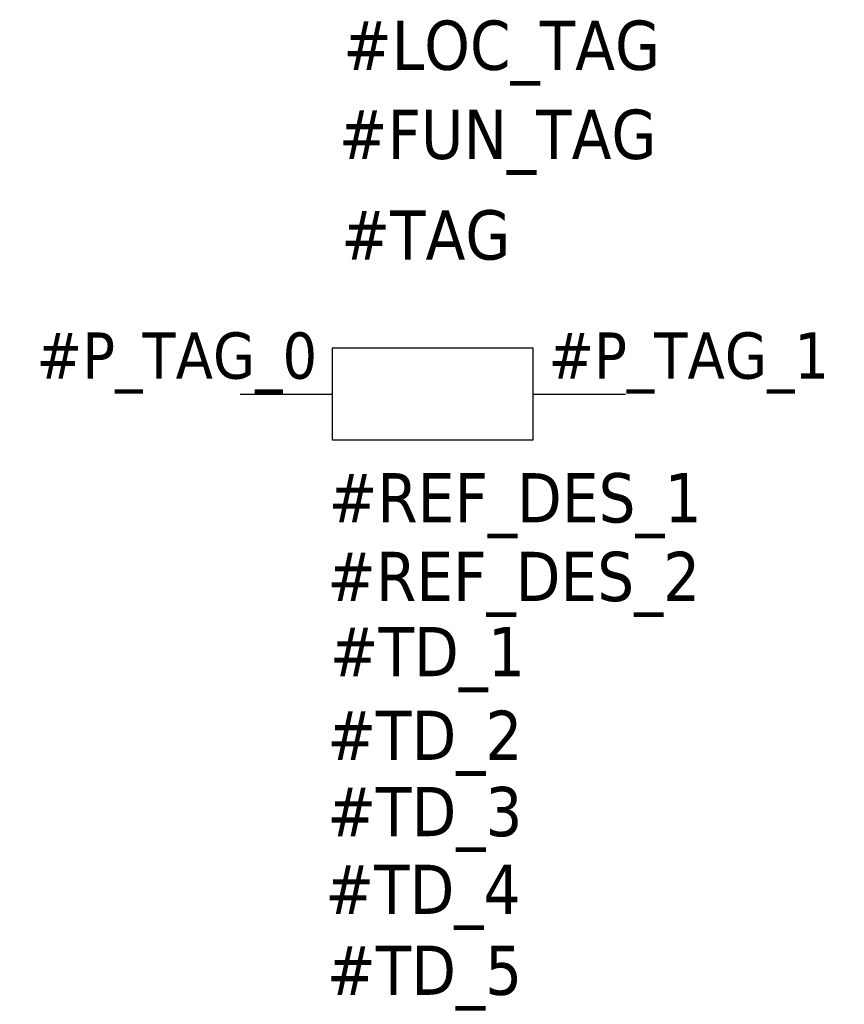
# Model space of a CAD drawing. Header units: millimetres. Extents: x -0.36 to 0.98, y -0.99 to 0.61.
import ezdxf
from ezdxf.enums import TextEntityAlignment as Align

# ---------------------------------------------------------------- set-up
doc = ezdxf.new("R2010")
doc.units = ezdxf.units.MM
doc.header["$LTSCALE"] = 0.5
doc.header["$MEASUREMENT"] = 0
doc.styles.add('TAHOMA_STANDARD', font='txt')

msp = doc.modelspace()

# ---------------------------------------------------------------- linework, layer by layer
at = {"color": 0}
for p, q in [((0.15, 0.075), (0.475, 0.075)), ((0.15, -0.075), (0.15, 0.075)), ((0.475, 0.075), (0.475, -0.075)), ((0, 0), (0.15, 0)), ((0.475, 0), (0.625, 0)), ((0.475, -0.075), (0.15, -0.075))]:
    msp.add_line(p, q, dxfattribs=at)

# ---------------------------------------------------------------- texts
at = {"color": 0, "style": 'TAHOMA_STANDARD'}
for tag, p, height in [('#LOC_TAG', (0.1669, 0.5263), 0.08), ('#FUN_TAG', (0.1599, 0.3817), 0.08), ('#TAG', (0.1641, 0.2184), 0.08), ('#P_TAG_1', (0.5, 0.025), 0.075), ('#REF_DES_1', (0.1434, -0.2084), 0.08), ('#REF_DES_2', (0.1412, -0.3361), 0.08), ('#TD_1', (0.1453, -0.4581), 0.08), ('#TD_2', (0.1413, -0.594), 0.08), ('#TD_3', (0.1413, -0.7178), 0.08), ('#TD_4', (0.1381, -0.8441), 0.08), ('#TD_5', (0.1408, -0.9754), 0.08)]:
    msp.add_attdef(tag, p, '', height=height, dxfattribs=at)
msp.add_attdef('#P_TAG_0', text='', height=0.075, dxfattribs=at).set_placement((0.125, 0.025), align=Align.RIGHT)

doc.saveas('drawing.dxf')
